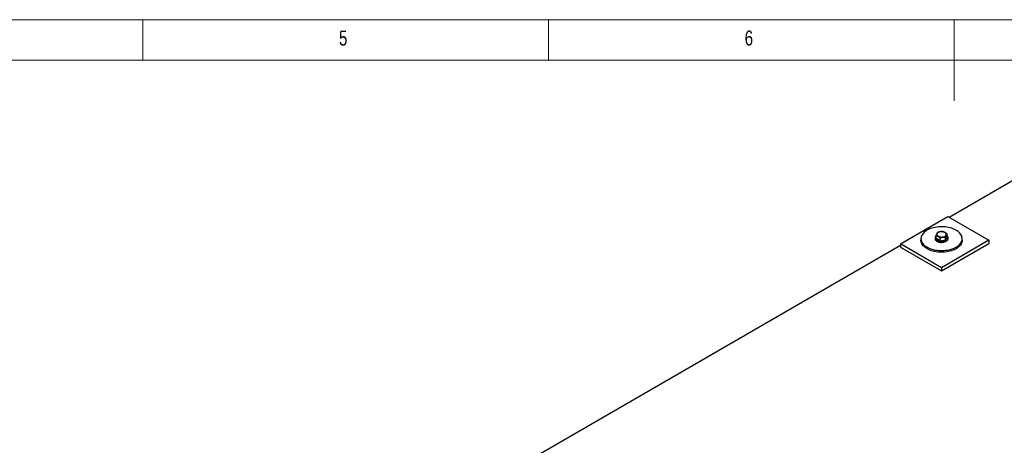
# Model space of a CAD drawing. Header units: millimetres. Extents: x 5 to 589, y 5 to 415.
# Tile 35 of 74: x 182 to 303, y 363 to 415. Entities that reach past the tile are written whole.
import ezdxf

# ---------------------------------------------------------------- set-up
doc = ezdxf.new("R2010")
doc.units = ezdxf.units.MM
doc.layers.add('NOTES', color=6, linetype='Continuous')
doc.layers.add('TRAIT-FORT', color=4, linetype='Continuous', lineweight=25)
doc.styles.add('SLDTEXTSTYLE0', font='TXT', dxfattribs={"width": 0.75})

msp = doc.modelspace()

# ---------------------------------------------------------------- linework, layer by layer
at = {"color": 7, "linetype": 'Continuous', "lineweight": 18}
for p, q in [((589, 415), (5, 415)), ((197, 415), (197, 410)), ((247, 410), (247, 415)), ((297, 415), (297, 405)), ((584, 410), (10, 410))]:
    msp.add_line(p, q, dxfattribs=at)
at = {"layer": 'TRAIT-FORT', "color": 4, "linetype": 'Continuous', "lineweight": 25}
for p, q in [((308.162, 397.472), (296.373, 390.667)), ((290.382, 387.387), (296.219, 390.756)), ((296.219, 390.756), (301.27, 387.84)), ((294.763, 388.066), (294.763, 388.416)), ((296.104, 388.268), (296.104, 388.618)), ((290.382, 387.209), (236.098, 355.871)), ((295.433, 384.471), (290.382, 387.387)), ((290.382, 387.387), (290.382, 386.978)), ((292.894, 388.044), (292.894, 387.84)), ((294.633, 388.167), (294.633, 388.044)), ((295.25, 387.781), (294.763, 388.066)), ((295.25, 387.781), (295.25, 388.132)), ((295.25, 387.781), (295.92, 387.882)), ((301.27, 387.84), (295.433, 384.471)), ((295.433, 384.062), (301.27, 387.432)), ((295.92, 387.882), (296.104, 388.268)), ((295.92, 387.882), (295.92, 388.233)), ((296.233, 388.044), (296.233, 388.167)), ((297.973, 387.84), (297.973, 388.044)), ((301.27, 387.84), (301.27, 387.432)), ((290.382, 386.978), (295.433, 384.062)), ((295.433, 384.471), (295.433, 384.062))]:
    msp.add_line(p, q, dxfattribs=at)
at = {"layer": 'TRAIT-FORT', "color": 4, "linetype": 'Continuous', "lineweight": 25, "flags": 128}
for points in [[(297.229, 387.008), (297.373, 387.098), (297.504, 387.195), (297.62, 387.298), (297.72, 387.406), (297.805, 387.519), (297.872, 387.635), (297.923, 387.755), (297.956, 387.876), (297.972, 387.998), (297.97, 388.121), (297.95, 388.243), (297.912, 388.364), (297.857, 388.483), (297.785, 388.598), (297.696, 388.71), (297.592, 388.817), (297.472, 388.919), (297.339, 389.014), (297.191, 389.103), (297.032, 389.184), (296.861, 389.257), (296.68, 389.322), (296.491, 389.378), (296.294, 389.424), (296.091, 389.461), (295.883, 389.487), (295.672, 389.504), (295.46, 389.511), (295.247, 389.507), (295.036, 389.493), (294.828, 389.468), (294.623, 389.434), (294.425, 389.39), (294.233, 389.337), (294.05, 389.274), (293.877, 389.203), (293.714, 389.124), (293.564, 389.037), (293.427, 388.943), (293.303, 388.843), (293.195, 388.737), (293.103, 388.627), (293.026, 388.512), (292.967, 388.394), (292.925, 388.274), (292.9, 388.152), (292.894, 388.029), (292.905, 387.906), (292.934, 387.785), (292.98, 387.665), (293.044, 387.548), (293.124, 387.434), (293.221, 387.325), (293.333, 387.22), (293.46, 387.122), (293.6, 387.03), (293.754, 386.945), (293.919, 386.867), (294.095, 386.798), (294.28, 386.738), (294.474, 386.687), (294.674, 386.645), (294.879, 386.613), (295.089, 386.592), (295.301, 386.58), (295.513, 386.579), (295.725, 386.588), (295.935, 386.607), (296.142, 386.636), (296.344, 386.676), (296.539, 386.724), (296.726, 386.782), (296.905, 386.849), (297.073, 386.924), (297.229, 387.008)], [(294.77, 388.425), (294.726, 388.383), (294.678, 388.319), (294.647, 388.253), (294.634, 388.184), (294.638, 388.115), (294.661, 388.047), (294.7, 387.982), (294.756, 387.921), (294.827, 387.866), (294.912, 387.817), (295.008, 387.776), (295.114, 387.744), (295.226, 387.721), (295.344, 387.708), (295.463, 387.705), (295.582, 387.713), (295.698, 387.731), (295.807, 387.759), (295.909, 387.795), (295.999, 387.84), (296.077, 387.893), (296.141, 387.951), (296.189, 388.014), (296.22, 388.081), (296.233, 388.15), (296.228, 388.219), (296.206, 388.286), (296.167, 388.352), (296.111, 388.413), (296.104, 388.419)], [(294.884, 388.662), (294.866, 388.604), (294.866, 388.545), (294.884, 388.487), (294.92, 388.432), (294.973, 388.382), (295.04, 388.337), (295.12, 388.3), (295.21, 388.272), (295.307, 388.254), (295.408, 388.246), (295.51, 388.249), (295.61, 388.262), (295.704, 388.285), (295.789, 388.318), (295.863, 388.359), (295.923, 388.407), (295.967, 388.46), (295.994, 388.517), (296.003, 388.575), (295.994, 388.634), (295.967, 388.691), (295.923, 388.744), (295.862, 388.792), (295.789, 388.833), (295.703, 388.865), (295.609, 388.888), (295.51, 388.901), (295.407, 388.904), (295.306, 388.896), (295.209, 388.878), (295.119, 388.85), (295.039, 388.813), (294.972, 388.768), (294.92, 388.718), (294.884, 388.662)], [(297.973, 387.84), (297.966, 387.733), (297.942, 387.611), (297.9, 387.491), (297.841, 387.373), (297.764, 387.258), (297.672, 387.147), (297.564, 387.042), (297.44, 386.942), (297.303, 386.848), (297.153, 386.761), (296.99, 386.682), (296.817, 386.611), (296.634, 386.548), (296.442, 386.495), (296.244, 386.451), (296.039, 386.416), (295.831, 386.392), (295.619, 386.378), (295.407, 386.374), (295.194, 386.381), (294.984, 386.397), (294.776, 386.424), (294.573, 386.461), (294.376, 386.507), (294.187, 386.563), (294.006, 386.628), (293.835, 386.701), (293.676, 386.782), (293.528, 386.871), (293.394, 386.966), (293.275, 387.068), (293.17, 387.175), (293.082, 387.286), (293.01, 387.402), (292.955, 387.52), (292.917, 387.641), (292.897, 387.764), (292.894, 387.84)], [(294.633, 388.044), (294.638, 387.993), (294.661, 387.925), (294.7, 387.86), (294.756, 387.799), (294.827, 387.743), (294.912, 387.694), (295.008, 387.653), (295.114, 387.621), (295.226, 387.598), (295.344, 387.585), (295.463, 387.583), (295.582, 387.591), (295.698, 387.608), (295.807, 387.636), (295.909, 387.673), (295.999, 387.718), (296.077, 387.77), (296.141, 387.829), (296.189, 387.892), (296.22, 387.959), (296.233, 388.027), (296.233, 388.044)]]:
    msp.add_lwpolyline(points, dxfattribs=at)
at = {"layer": 'TRAIT-FORT', "color": 4, "linetype": 'Continuous', "lineweight": 25}
for points, knots in [([(294.763, 388.416), (294.775, 388.45), (294.798, 388.518), (294.837, 388.617), (294.881, 388.708), (294.919, 388.767), (294.941, 388.794), (294.947, 388.802)], [0, 0, 0, 0, 0.1921844, 0.3862289, 0.6382428, 0.8970666, 1, 1, 1, 1]), ([(295.25, 388.132), (295.207, 388.169), (295.122, 388.244), (294.996, 388.328), (294.875, 388.385), (294.8, 388.406), (294.763, 388.416)], [0, 0, 0, 0, 0.2646075, 0.534953, 0.7653458, 1, 1, 1, 1]), ([(295.617, 388.903), (295.559, 388.907), (295.441, 388.915), (295.267, 388.898), (295.101, 388.859), (294.998, 388.821), (294.947, 388.802)], [0, 0, 0, 0, 0.2646075, 0.534953, 0.7653458, 1, 1, 1, 1]), ([(295.617, 388.903), (295.659, 388.891), (295.745, 388.866), (295.871, 388.802), (295.992, 388.717), (296.066, 388.651), (296.104, 388.618)], [0, 0, 0, 0, 0.26460747, 0.534953, 0.76534584, 1, 1, 1, 1]), ([(295.92, 388.233), (295.932, 388.266), (295.955, 388.334), (295.994, 388.433), (296.038, 388.525), (296.076, 388.583), (296.098, 388.61), (296.104, 388.618)], [0, 0, 0, 0, 0.1921844, 0.3862289, 0.6382428, 0.8970666, 1, 1, 1, 1]), ([(295.25, 388.132), (295.308, 388.153), (295.425, 388.196), (295.6, 388.232), (295.766, 388.243), (295.869, 388.236), (295.92, 388.233)], [0, 0, 0, 0, 0.2646075, 0.534953, 0.7653458, 1, 1, 1, 1])]:
    msp.add_open_spline(points, degree=3, knots=knots, dxfattribs=at)

# ---------------------------------------------------------------- texts
at = {"layer": 'NOTES', "color": 211, "char_height": 1.852, "attachment_point": 1, "style": 'SLDTEXTSTYLE0'}
for s, insert in [('5', (221.167, 413.668)), ('6', (271.167, 413.668))]:
    msp.add_mtext(s, dxfattribs=dict(at, insert=insert))

doc.saveas('drawing.dxf')
